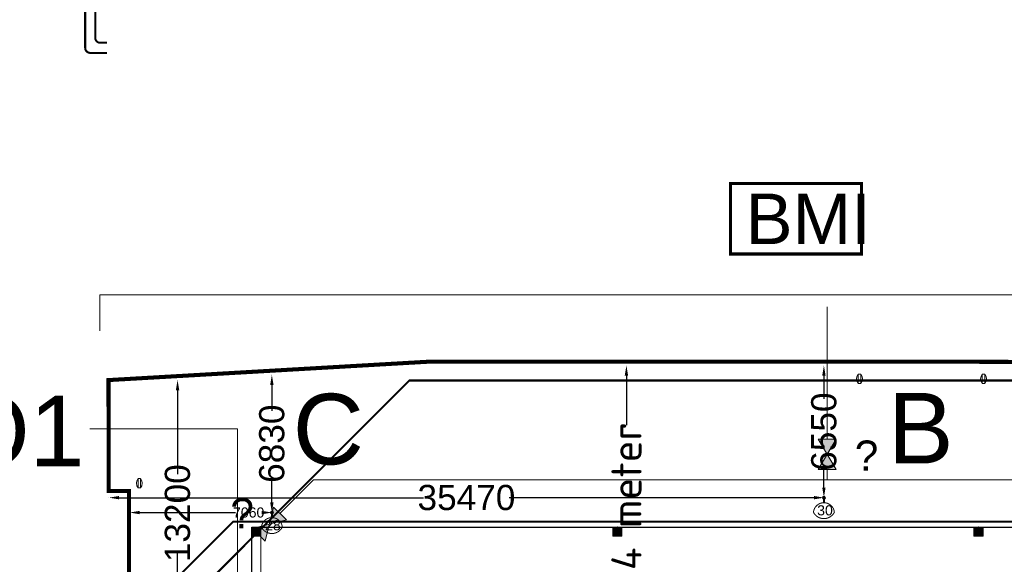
# Model space of a CAD drawing. Header units: millimetres. Extents: x 747415 to 1601423, y -236173 to 551995.
# Tile 190 of 256: x 1014566 to 1063415, y 97032 to 124037. Entities that reach past the tile are written whole.
import ezdxf
from ezdxf.lldxf.tags import DXFTag

# ---------------------------------------------------------------- set-up
doc = ezdxf.new("R2010")
doc.units = ezdxf.units.MM
doc.header["$LTSCALE"] = 100
doc.header["$MEASUREMENT"] = 0
doc.layers.get('DEFPOINTS').update_dxf_attribs({"color": 6, "linetype": 'CONTINUOUS', "lineweight": 0})
for name, color, linetype, lineweight in [('T--A9042_BEPLANTING', 90, 'CONTINUOUS', 0), ('T--L9020_GEBOUWEN', 252, 'CONTINUOUS', 0), ('T--L9051_Verwarming', 210, 'CENTRALE_VERWARMING', 0), ('T--L9052_Hemelwaterafvoer', 130, 'HEMELWATER_AFVOER', 0), ('T--L9052_Straatkolken', 240, 'CONTINUOUS', 0), ('T--L9053_Water', 240, 'BLUS_WATER_LEIDING', 0), ('T--L9053_Waterleidingen', 170, 'TAP_WATER', 0), ('T--L9064_ICT', 170, 'ICT_LEIDING', 0), ('T--L9065_BEVEILIGING_Afsluiter', 240, 'CONTINUOUS', 0), ('T--L9065_BEVEILIGING_Glasvezel', 240, 'CONTINUOUS', 0), ('T--L9071_TERREINMEUBILAIR_Bank', 250, 'CONTINUOUS', 0), ('T--M9040_Terrein_Afwerking_Plein', 244, 'CONTINUOUS', 0), ('T--M9065_BEVEILIGING_Afsluiters', 240, 'CONTINUOUS', 0), ('T--T9020_GEBOUWEN', 7, 'CONTINUOUS', 0)]:
    doc.layers.add(name, color=color, linetype=linetype, lineweight=lineweight)
doc.layers.add('T--L9041_VERHARDING_Wegen', color=7, linetype='CONTINUOUS')
doc.styles.add('Raymond nov 2012', font='isocpeur.ttf', dxfattribs={"height": 1500})
doc.styles.get("Standard").update_dxf_attribs({"font": 'arial.ttf'})
tags = doc.linetypes.add('BLUS_WATER_LEIDING', pattern='A,12.7,-5.08,["BSH",Standard,S=2.54,R=0,X=-2.54,Y=-1.27],-7.62', length=25.4).pattern_tags.tags
tags[6] = DXFTag(74, 10)
tags = doc.linetypes.add('CENTRALE_VERWARMING', pattern='A,12.7,-5.08,["CV",Standard,S=2.54,R=0,X=-2.54,Y=-1.27],-5.08', length=22.86).pattern_tags.tags
tags[6] = DXFTag(74, 10)
tags = doc.linetypes.add('HEMELWATER_AFVOER', pattern='A,12.7,-5.08,["HWA",Standard,S=2.54,R=0,X=-2.54,Y=-1.27],-7.62', length=25.4).pattern_tags.tags
tags[6] = DXFTag(74, 10)
tags = doc.linetypes.add('ICT_LEIDING', pattern='A,12.7,-5.08,["ICT",Standard,S=2.54,R=0,X=-2.54,Y=-1.27],-7.62', length=25.4).pattern_tags.tags
tags[6] = DXFTag(74, 10)
tags = doc.linetypes.add('TAP_WATER', pattern='A,12.7,-5.08,["Water",Standard,S=2.54,R=0,X=-3.81,Y=-1.27],-7.62', length=25.4).pattern_tags.tags
tags[6] = DXFTag(74, 10)
doc.dimstyles.get("Standard").update_dxf_attribs({"dimtxt": 0.18, "dimasz": 500, "dimexe": 0.18, "dimexo": 0.0625, "dimgap": 0.09, "dimtad": 0, "dimtoh": 1, "dimdec": 0, "dimzin": 0, "dimdsep": 46, "dimtxsty": 'Standard', "dimcen": 0.09, "dimadec": 0, "dimazin": 0, "dimtfac": 1, "dimtdec": 0, "dimtofl": 0, "dimtmove": 0, "dimatfit": 3, "dimfxl": 1, "dimtolj": 1, "dimtzin": 0, "dimarcsym": 0})

# ---------------------------------------------------------------- blocks, each defined once
blk = doc.blocks.new('kraan')
at = {"layer": 'T--L9053_Water'}
for p, q in [((300, 1000), (-300, 0)), ((-300, 1000), (300, 1000)), ((-300, 1000), (300, 0)), ((300, 0), (0, 500)), ((-300, 0), (300, 0))]:
    blk.add_line(p, q, dxfattribs=at)
blk = doc.blocks.new('*D51')
at = {"layer": 'DEFPOINTS', "color": 0, "transparency": 16777216}
for p in [(1018995, 100336), (1054465, 100336), (1054465, 100336)]:
    blk.add_point(p, dxfattribs=at)
at = {"layer": 'T--M9065_BEVEILIGING_Afsluiters', "color": 0, "lineweight": -2, "transparency": 16777216}
for p, q in [((1018995, 100336), (1018995, 100336)), ((1019495, 100336), (1034605, 100336)), ((1053965, 100336), (1038855, 100336)), ((1054465, 100336), (1054465, 100336))]:
    blk.add_line(p, q, dxfattribs=at)
at = {"layer": 'T--M9065_BEVEILIGING_Afsluiters', "color": 0, "transparency": 16777216}
for points in [[(1019495, 100419), (1019495, 100253), (1018995, 100336)], [(1053965, 100419), (1053965, 100253), (1054465, 100336)]]:
    blk.add_solid(points, dxfattribs=at)
at = {"layer": 'T--M9065_BEVEILIGING_Afsluiters', "color": 0, "lineweight": 0, "transparency": 16777216, "insert": (1036730, 100336), "char_height": 1250, "attachment_point": 5}
blk.add_mtext('\\A1;35470', dxfattribs=at)
blk = doc.blocks.new('*D52')
at = {"layer": 'DEFPOINTS', "color": 0, "transparency": 16777216}
for p in [(1054465, 106886), (1054465, 106886), (1054465, 100336)]:
    blk.add_point(p, dxfattribs=at)
at = {"layer": 'T--M9065_BEVEILIGING_Afsluiters', "color": 0, "lineweight": -2, "transparency": 16777216}
for p, q in [((1054465, 106886), (1054465, 106886)), ((1054465, 106386), (1054465, 105236)), ((1054465, 100836), (1054465, 101986)), ((1054465, 100336), (1054465, 100336))]:
    blk.add_line(p, q, dxfattribs=at)
at = {"layer": 'T--M9065_BEVEILIGING_Afsluiters', "color": 0, "transparency": 16777216}
for points in [[(1054382, 106386), (1054548, 106386), (1054465, 106886)], [(1054382, 100836), (1054548, 100836), (1054465, 100336)]]:
    blk.add_solid(points, dxfattribs=at)
at = {"layer": 'T--M9065_BEVEILIGING_Afsluiters', "color": 0, "lineweight": 0, "transparency": 16777216, "insert": (1054465, 103611), "char_height": 1250, "attachment_point": 5, "rotation": 90}
blk.add_mtext('\\A1;6550', dxfattribs=at)
blk = doc.blocks.new('*D56')
at = {"layer": 'DEFPOINTS', "color": 0, "transparency": 16777216}
for p in [(1022398, 106165), (1022398, 106165), (1022398, 92965)]:
    blk.add_point(p, dxfattribs=at)
at = {"layer": 'T--M9065_BEVEILIGING_Afsluiters', "color": 0, "lineweight": -2, "transparency": 16777216}
for p, q in [((1022398, 106165), (1022398, 106165)), ((1022398, 105665), (1022398, 101503)), ((1022398, 93465), (1022398, 97628)), ((1022398, 92965), (1022398, 92965))]:
    blk.add_line(p, q, dxfattribs=at)
at = {"layer": 'T--M9065_BEVEILIGING_Afsluiters', "color": 0, "transparency": 16777216}
for points in [[(1022315, 105665), (1022482, 105665), (1022398, 106165)], [(1022315, 93465), (1022482, 93465), (1022398, 92965)]]:
    blk.add_solid(points, dxfattribs=at)
at = {"layer": 'T--M9065_BEVEILIGING_Afsluiters', "color": 0, "lineweight": 0, "transparency": 16777216, "insert": (1022398, 99565), "char_height": 1250, "attachment_point": 5, "rotation": 90}
blk.add_mtext('\\A1;13200', dxfattribs=at)
blk = doc.blocks.new('*D77')
at = {"layer": 'DEFPOINTS', "color": 0, "transparency": 16777216}
for p in [(1020017, 99598), (1027077, 99598), (1027077, 99598)]:
    blk.add_point(p, dxfattribs=at)
at = {"layer": 'T--M9065_BEVEILIGING_Afsluiters', "color": 0, "lineweight": -2, "transparency": 16777216}
for p, q in [((1020017, 99598), (1020017, 99598)), ((1020517, 99598), (1025277, 99598)), ((1026577, 99598), (1026577, 99598)), ((1027077, 99598), (1027077, 99598))]:
    blk.add_line(p, q, dxfattribs=at)
at = {"layer": 'T--M9065_BEVEILIGING_Afsluiters', "color": 0, "transparency": 16777216}
for points in [[(1020517, 99681), (1020517, 99514), (1020017, 99598)], [(1026577, 99681), (1026577, 99514), (1027077, 99598)]]:
    blk.add_solid(points, dxfattribs=at)
at = {"layer": 'T--M9065_BEVEILIGING_Afsluiters', "color": 0, "lineweight": 0, "transparency": 16777216, "insert": (1025927, 99598), "char_height": 500, "attachment_point": 5}
blk.add_mtext('\\A1;7060', dxfattribs=at)
blk = doc.blocks.new('*D78')
at = {"layer": 'DEFPOINTS', "color": 0, "transparency": 16777216}
for p in [(1027077, 106428), (1027077, 106428), (1027077, 99598)]:
    blk.add_point(p, dxfattribs=at)
at = {"layer": 'T--M9065_BEVEILIGING_Afsluiters', "color": 0, "lineweight": -2, "transparency": 16777216}
for p, q in [((1027077, 106428), (1027077, 106428)), ((1027077, 105928), (1027077, 104638)), ((1027077, 100098), (1027077, 101387)), ((1027077, 99598), (1027077, 99598))]:
    blk.add_line(p, q, dxfattribs=at)
at = {"layer": 'T--M9065_BEVEILIGING_Afsluiters', "color": 0, "transparency": 16777216}
for points in [[(1026994, 105928), (1027160, 105928), (1027077, 106428)], [(1026994, 100098), (1027160, 100098), (1027077, 99598)]]:
    blk.add_solid(points, dxfattribs=at)
at = {"layer": 'T--M9065_BEVEILIGING_Afsluiters', "color": 0, "lineweight": 0, "transparency": 16777216, "insert": (1027077, 103013), "char_height": 1250, "attachment_point": 5, "rotation": 90}
blk.add_mtext('\\A1;6830', dxfattribs=at)
blk = doc.blocks.new('*D120')
at = {"layer": 'DEFPOINTS', "color": 0, "linetype": 'Continuous', "transparency": 16777216}
for p in [(1044667, 106886), (1044667, 106886), (1044667, 93178)]:
    blk.add_point(p, dxfattribs=at)
at = {"layer": 'T--M9040_Terrein_Afwerking_Plein', "color": 0, "linetype": 'Continuous', "lineweight": -2, "transparency": 16777216}
for p, q in [((1044667, 106886), (1044667, 106886)), ((1044667, 106386), (1044667, 103932)), ((1044667, 93678), (1044667, 96132)), ((1044667, 93178), (1044667, 93178))]:
    blk.add_line(p, q, dxfattribs=at)
at = {"layer": 'T--M9040_Terrein_Afwerking_Plein', "color": 0, "linetype": 'Continuous', "transparency": 16777216}
for points in [[(1044584, 106386), (1044750, 106386), (1044667, 106886)], [(1044584, 93678), (1044750, 93678), (1044667, 93178)]]:
    blk.add_solid(points, dxfattribs=at)
at = {"layer": 'T--M9040_Terrein_Afwerking_Plein', "color": 0, "linetype": 'Continuous', "transparency": 16777216, "insert": (1044667, 100032), "char_height": 1500, "attachment_point": 5, "rotation": 90, "style": 'Raymond nov 2012'}
blk.add_mtext('\\A1;14 meter', dxfattribs=at)
blk = doc.blocks.new('Afvalbak')
at = {"layer": 'T--L9071_TERREINMEUBILAIR_Bank', "linetype": 'Continuous'}
blk.add_lwpolyline([(-65, 0), (65, 0), (65, -460), (-65, -460)], close=True, dxfattribs=at)
for centre, start, end in [((225.625, -230), 141.641984, 218.358016), ((-225.625, -230), 321.641984, 38.358016)]:
    blk.add_arc(centre, 370.625, start, end, dxfattribs=at)

msp = doc.modelspace()

# ---------------------------------------------------------------- hatches: boundary and pattern name
at = {"layer": 'T--A9042_BEPLANTING'}
h = msp.add_hatch(dxfattribs=at)
h.set_pattern_fill('GRASS', color=256, scale=1500, style=0)
edge = h.paths.add_edge_path()
edge.add_line((1194589.183, 247525.193), (1194593.64, 247264.881))
edge.add_line((1194593.64, 247264.881), (1189597.042, 247120.843))
edge.add_line((1189597.042, 247120.843), (1179615.176, 246734.424))
edge.add_line((1179615.176, 246734.424), (1169673.169, 246260.926))
edge.add_line((1169673.169, 246260.926), (1159743.156, 245284.429))
edge.add_line((1159743.156, 245284.429), (1149794.302, 244232.037))
edge.add_line((1149794.302, 244232.037), (1139904.319, 243419.621))
edge.add_line((1139904.319, 243419.621), (1138613.747, 243325.021))
edge.add_line((1138613.747, 243325.021), (1135690.007, 243117.197))
edge.add_line((1135690.007, 243117.197), (1132771.926, 242932.503))
edge.add_line((1132771.926, 242932.503), (1129859.398, 242758.599))
edge.add_line((1129859.398, 242758.599), (1126616.556, 242566.575))
edge.add_line((1126616.556, 242566.575), (1123385.964, 242364.695))
edge.add_line((1123385.964, 242364.695), (1120184.728, 242139.833))
edge.add_line((1120184.728, 242139.833), (1117014.113, 241880.011))
edge.add_line((1117014.113, 241880.011), (1113876.289, 241570.228))
edge.add_line((1113876.289, 241570.228), (1110773.76, 241198.319))
edge.add_line((1110773.76, 241198.319), (1107692.214, 240764.72))
edge.add_line((1107692.214, 240764.72), (1104624.361, 240306.925))
edge.add_line((1104624.361, 240306.925), (1101572.465, 239835.828))
edge.add_line((1101572.465, 239835.828), (1100403.086, 239650.924))
edge.add_line((1100403.086, 239650.924), (1097780.987, 239217.99))
edge.add_line((1097780.987, 239217.99), (1095157.329, 238732.83))
edge.add_line((1095157.329, 238732.83), (1092526.922, 238274.052))
edge.add_line((1092526.922, 238274.052), (1089457.602, 237766.051))
edge.add_line((1089457.602, 237766.051), (1086388.73, 237224.846))
edge.add_line((1086388.73, 237224.846), (1083401.545, 236651.668))
edge.add_line((1083401.545, 236651.668), (1080469.385, 236024.459))
edge.add_line((1080469.385, 236024.459), (1077519.444, 235269.823))
edge.add_line((1077519.444, 235269.823), (1074567.867, 234454.498))
edge.add_line((1074567.867, 234454.498), (1071611.505, 233602.32))
edge.add_line((1071611.505, 233602.32), (1068661.406, 232725.291))
edge.add_line((1068661.406, 232725.291), (1065719.424, 231822.381))
edge.add_line((1065719.424, 231822.381), (1062684.54, 230856.109))
edge.add_line((1062684.54, 230856.109), (1059866.196, 229920.836))
edge.add_line((1059866.196, 229920.836), (1056845.381, 228880.035))
edge.add_line((1056845.381, 228880.035), (1054034.15, 227860.451))
edge.add_line((1054034.15, 227860.451), (1051908.682, 227043.859))
edge.add_line((1051908.682, 227043.859), (1051192.354, 226766.278))
edge.add_line((1051192.354, 226766.278), (1050671.69, 226564.519))
edge.add_line((1050671.69, 226564.519), (1049927.631, 226262.62))
edge.add_line((1049927.631, 226262.62), (1049070.32, 225903.54))
edge.add_line((1049070.32, 225903.54), (1048360.834, 225606.376))
edge.add_line((1048360.834, 225606.376), (1045574.185, 224396.868))
edge.add_line((1045574.185, 224396.868), (1042746.023, 223102.062))
edge.add_line((1042746.023, 223102.062), (1039916.204, 221736.561))
edge.add_line((1039916.204, 221736.561), (1037264.038, 220364.549))
edge.add_line((1037264.038, 220364.549), (1036639.036, 220037.907))
edge.add_line((1036639.036, 220037.907), (1035761.731, 219567.084))
edge.add_line((1035761.731, 219567.084), (1034455.173, 218860.02))
edge.add_line((1034455.173, 218860.02), (1031834.519, 217415.207))
edge.add_line((1031834.519, 217415.207), (1029063.532, 215837.52))
edge.add_line((1029063.532, 215837.52), (1026493.513, 214322.916))
edge.add_line((1026493.513, 214322.916), (1023661.374, 212596.81))
edge.add_line((1023661.374, 212596.81), (1021148.701, 211011.913))
edge.add_line((1021148.701, 211011.913), (1018664.489, 209394.723))
edge.add_line((1018664.489, 209394.723), (1016111.63, 207674.051))
edge.add_line((1016111.63, 207674.051), (1013541.964, 205866.676))
edge.add_line((1013541.964, 205866.676), (1011054.819, 204060.939))
edge.add_line((1011054.819, 204060.939), (1008551.61, 202180.933))
edge.add_line((1008551.61, 202180.933), (1006071.977, 200261.271))
edge.add_line((1006071.977, 200261.271), (1003623.026, 198305.877))
edge.add_line((1003623.026, 198305.877), (1001255.469, 196356.541))
edge.add_line((1001255.469, 196356.541), (998895.97, 194358.237))
edge.add_line((998895.97, 194358.237), (996592.894, 192340.973))
edge.add_line((996592.894, 192340.973), (994271.188, 190253.094))
edge.add_line((994271.188, 190253.094), (992089.799, 188232.713))
edge.add_line((992089.799, 188232.713), (989855.126, 186096.735))
edge.add_line((989855.126, 186096.735), (987565.682, 183840.779))
edge.add_line((987565.682, 183840.779), (985556.73, 181812.43))
edge.add_line((985556.73, 181812.43), (983340.235, 179499.914))
edge.add_line((983340.235, 179499.914), (981234.422, 177237.565))
edge.add_line((981234.422, 177237.565), (979162.94, 174943.215))
edge.add_line((979162.94, 174943.215), (977214.691, 172724.59))
edge.add_line((977214.691, 172724.59), (975036.892, 170165.071))
edge.add_line((975036.892, 170165.071), (973160.412, 167901.106))
edge.add_line((973160.412, 167901.106), (971300.145, 165540.186))
edge.add_line((971300.145, 165540.186), (970653.489, 164750.347))
edge.add_line((970653.489, 164750.347), (969323.906, 163031.694))
edge.add_line((969323.906, 163031.694), (967532.389, 160664.585))
edge.add_line((967532.389, 160664.585), (965620.33, 158124.446))
edge.add_line((965620.33, 158124.446), (963729.485, 155559.861))
edge.add_line((963729.485, 155559.861), (962160.024, 153368.205))
edge.add_line((962160.024, 153368.205), (960583.853, 151476.839))
edge.add_line((960583.853, 151476.839), (957868.106, 147829.141))
edge.add_line((957868.106, 147829.141), (955546.579, 144354.957))
edge.add_line((955546.579, 144354.957), (952781.766, 139999.101))
edge.add_line((952781.766, 139999.101), (950228.309, 135925.671))
edge.add_line((950228.309, 135925.671), (947689.507, 131669.07))
edge.add_line((947689.507, 131669.07), (945836.511, 128467.426))
edge.add_line((945836.511, 128467.426), (939785.242, 117718.876))
edge.add_line((939785.242, 117718.876), (930712.869, 102774.401))
edge.add_line((930712.869, 102774.401), (922173.53, 90199.799))
edge.add_arc((831492.457, 157259.067), 112782.989, 306.60619454, 323.5168236, ccw=False)
edge.add_line((898746.269, 66722.183), (906881.323, 58450.839))
edge.add_arc((1039056.702, -43733.649), 167068.849, 138.06483794, 142.29247104, ccw=False)
edge.add_line((914773.924, 67916.66), (924725.806, 83316.857))
edge.add_line((924725.806, 83316.857), (935036.865, 100427.915))
edge.add_line((935036.865, 100427.915), (938271.243, 105214.41))
edge.add_line((938271.243, 105214.41), (944567.151, 115601.153))
edge.add_line((944567.151, 115601.153), (949536.685, 124088.131))
edge.add_line((949536.685, 124088.131), (954824.472, 132626.587))
edge.add_line((954824.472, 132626.587), (959827.89, 140132.671))
edge.add_line((959827.89, 140132.671), (963059.812, 145135.12))
edge.add_line((963059.812, 145135.12), (965500.197, 148828.356))
edge.add_line((965500.197, 148828.356), (966613.361, 150562.786))
edge.add_line((966613.361, 150562.786), (968025.373, 152669.584))
edge.add_line((968025.373, 152669.584), (969925.147, 155201.552))
edge.add_line((969925.147, 155201.552), (971712.101, 157704.465))
edge.add_line((971712.101, 157704.465), (973307.285, 159791.446))
edge.add_line((973307.285, 159791.446), (974380.773, 161326.936))
edge.add_line((974380.773, 161326.936), (975513.5, 162711.848))
edge.add_line((975513.5, 162711.848), (977022.752, 164676.523))
edge.add_line((977022.752, 164676.523), (979125.989, 167160.936))
edge.add_line((979125.989, 167160.936), (980701.644, 168861.659))
edge.add_line((980701.644, 168861.659), (983077.997, 171627.505))
edge.add_line((983077.997, 171627.505), (985074.319, 173856.029))
edge.add_line((985074.319, 173856.029), (986909.132, 175828.505))
edge.add_line((986909.132, 175828.505), (989063.699, 178159.256))
edge.add_line((989063.699, 178159.256), (991154.428, 180245.145))
edge.add_line((991154.428, 180245.145), (993121.205, 182057.606))
edge.add_line((993121.205, 182057.606), (995324.494, 184142.051))
edge.add_line((995324.494, 184142.051), (997280.219, 186006.612))
edge.add_line((997280.219, 186006.612), (999623.744, 188200.448))
edge.add_line((999623.744, 188200.448), (1002349.065, 190608.065))
edge.add_line((1002349.065, 190608.065), (1004754.956, 192653.066))
edge.add_line((1004754.956, 192653.066), (1007294.928, 194741.918))
edge.add_line((1007294.928, 194741.918), (1008978.786, 196161.928))
edge.add_line((1008978.786, 196161.928), (1011076.047, 197755.95))
edge.add_line((1011076.047, 197755.95), (1013065.241, 199247.814))
edge.add_line((1013065.241, 199247.814), (1015821.037, 201346.882))
edge.add_line((1015821.037, 201346.882), (1017686.716, 202722.52))
edge.add_line((1017686.716, 202722.52), (1020957.031, 204817.97))
edge.add_line((1020957.031, 204817.97), (1023228.197, 206313.401))
edge.add_line((1023228.197, 206313.401), (1026470.58, 208376.744))
edge.add_line((1026470.58, 208376.744), (1028603.548, 209658.432))
edge.add_line((1028603.548, 209658.432), (1030968.801, 211111.637))
edge.add_line((1030968.801, 211111.637), (1032974.557, 212278.47))
edge.add_line((1032974.557, 212278.47), (1034989.373, 213415.47))
edge.add_line((1034989.373, 213415.47), (1036654.679, 214452.728))
edge.add_line((1036654.679, 214452.728), (1038246.03, 215241.653))
edge.add_line((1038246.03, 215241.653), (1039948.347, 216202.761))
edge.add_line((1039948.347, 216202.761), (1041825.775, 217172.039))
edge.add_line((1041825.775, 217172.039), (1043014.131, 217759.859))
edge.add_line((1043014.131, 217759.859), (1045164.207, 218821.145))
edge.add_line((1045164.207, 218821.145), (1047341.541, 219812.404))
edge.add_line((1047341.541, 219812.404), (1050071.07, 221013.985))
edge.add_line((1050071.07, 221013.985), (1051244.22, 221490.97))
edge.add_line((1051244.22, 221490.97), (1052347.556, 221956.97))
edge.add_line((1052347.556, 221956.97), (1053649.506, 222430.47))
edge.add_line((1053649.506, 222430.47), (1054533.126, 222784.97))
edge.add_line((1054533.126, 222784.97), (1056086.056, 223306.47))
edge.add_line((1056086.056, 223306.47), (1057869.317, 223968.97))
edge.add_line((1057869.317, 223968.97), (1060574.556, 224929.97))
edge.add_line((1060574.556, 224929.97), (1063483.693, 225922.97))
edge.add_line((1063483.693, 225922.97), (1065608.903, 226631.593))
edge.add_line((1065608.903, 226631.593), (1069173.064, 227676.47))
edge.add_line((1069173.064, 227676.47), (1072281.977, 228625.637))
edge.add_line((1072281.977, 228625.637), (1075375.394, 229611.47))
edge.add_line((1075375.394, 229611.47), (1077123.927, 230119.62))
edge.add_line((1077123.927, 230119.62), (1080375.394, 230986.97))
edge.add_line((1080375.394, 230986.97), (1082892.594, 231747.063))
edge.add_line((1082892.594, 231747.063), (1087287.423, 232727.295))
edge.add_line((1087287.423, 232727.295), (1089726.851, 233304.236))
edge.add_line((1089726.851, 233304.236), (1092683.446, 233905.227))
edge.add_line((1092683.446, 233905.227), (1095564.394, 234529.046))
edge.add_line((1095564.394, 234529.046), (1098820.303, 235134.124))
edge.add_line((1098820.303, 235134.124), (1101429.17, 235680.801))
edge.add_line((1101429.17, 235680.801), (1102775.394, 235932.97))
edge.add_line((1102775.394, 235932.97), (1105482.445, 236248.973))
edge.add_line((1105482.445, 236248.973), (1107758.807, 236612.397))
edge.add_line((1107758.807, 236612.397), (1110496.735, 236978.709))
edge.add_line((1110496.735, 236978.709), (1115376.091, 237663.748))
edge.add_line((1115376.091, 237663.748), (1120160.891, 238162.648))
edge.add_line((1120160.891, 238162.648), (1122883.614, 238303.454))
edge.add_line((1122883.614, 238303.454), (1125390.669, 238461.915))
edge.add_line((1125390.669, 238461.915), (1128123.405, 238391.97))
edge.add_line((1128123.405, 238391.97), (1132768.171, 238736.47))
edge.add_line((1132768.171, 238736.47), (1135790.587, 239107.966))
edge.add_line((1135790.587, 239107.966), (1138342.94, 239481.456))
edge.add_line((1138342.94, 239481.456), (1142060.43, 239524.47))
edge.add_line((1142060.43, 239524.47), (1147419.918, 239838.053))
edge.add_line((1147419.918, 239838.053), (1152508.673, 240937.759))
edge.add_line((1152508.673, 240937.759), (1161790.445, 241405.25))
edge.add_line((1161790.445, 241405.25), (1166293.104, 242414.317))
edge.add_line((1166293.104, 242414.317), (1170003.913, 243136.47))
edge.add_line((1170003.913, 243136.47), (1182817.631, 243902.97))
edge.add_line((1182817.631, 243902.97), (1191677.387, 244103.47))
edge.add_line((1191677.387, 244103.47), (1200992.076, 244164.47))
edge.add_line((1200992.076, 244164.47), (1212315.556, 244345.47))
edge.add_line((1212315.556, 244345.47), (1212435.36, 247419.97))
edge.add_line((1212435.36, 247419.97), (1205479.36, 247503.517))
edge.add_line((1205479.36, 247503.517), (1202606.248, 247460.622))
edge.add_line((1202606.248, 247460.622), (1194593.64, 247264.881))
at = {"layer": 'T--L9052_Straatkolken', "linetype": 'Continuous'}
h = msp.add_hatch(color=256, dxfattribs=at)
h.dxf.hatch_style = 1
h.paths.add_polyline_path([(1026525.778, 98878.188), (1026075.778, 98878.188), (1026075.778, 98428.188), (1026525.778, 98428.188)])
h = msp.add_hatch(color=256, dxfattribs=at)
h.dxf.hatch_style = 1
h.paths.add_polyline_path([(1044442.044, 98878.597), (1043992.044, 98878.597), (1043992.044, 98428.597), (1044442.044, 98428.597)])
h = msp.add_hatch(color=256, dxfattribs=at)
h.dxf.hatch_style = 1
h.paths.add_polyline_path([(1062358.31, 98878.188), (1061908.31, 98878.188), (1061908.31, 98428.188), (1062358.31, 98428.188)])
at = {"layer": 'T--L9053_Water'}
h = msp.add_hatch(color=256, dxfattribs=at)
h.paths.add_polyline_path([(1055071.821, 103239.027), (1054171.821, 103239.027), (1054621.821, 102489.027)])
h.paths.add_polyline_path([(1054621.821, 102489.027), (1054171.821, 101739.027), (1055071.821, 101739.027)])
h = msp.add_hatch(color=256, dxfattribs=at)
h.paths.add_polyline_path([(1026948.848, 99021.643), (1026100.32, 98809.511), (1026736.716, 98173.115)])
h.paths.add_polyline_path([(1027160.98, 99870.172), (1026948.848, 99021.643), (1027797.377, 99233.775)])
at = {"layer": 'T--L9065_BEVEILIGING_Afsluiter', "lineweight": 0}
h = msp.add_hatch(color=256, dxfattribs=at)
edge = h.paths.add_edge_path()
edge.add_arc((1054464.804, 100335.915), 75, 0, 360)
h = msp.add_hatch(color=256, dxfattribs=at)
edge = h.paths.add_edge_path()
edge.add_arc((1027076.988, 99597.551), 75, 0, 360)

# ---------------------------------------------------------------- linework, layer by layer
at = {"layer": 'T--L9020_GEBOUWEN', "const_width": 200}
msp.add_lwpolyline([(1105354.428, 55763.215), (1087774.452, 55763.223), (1087774.444, 107043.212), (1087774.444, 107043.212), (1087774.444, 107043.212), (1057330.46, 107078.17), (1034931.644, 107083.151), (1018971.779, 106166.491), (1018975.776, 100663.506), (1019995.78, 100663.506), (1019995.784, 93123.506), (1018825.78, 93123.51), (1018846.971, 51523.571), (1019995.76, 51523.571), (1019995.756, 43983.571), (1018975.76, 43983.571), (1018975.764, 37763.57), (1001395.76, 37763.543), (1001395.76, 108677.389), (998127.809, 108700.101), (997758.019, 106091.928), (997336.768, 106151.695), (997725.547, 108893.815), (997808.356, 127450.297)], dxfattribs=at)
at = {"layer": 'T--L9041_VERHARDING_Wegen'}
msp.add_lwpolyline([(1026075.778, 98878.188), (1080274.577, 98878.188), (1080274.577, 37762.251), (1026075.778, 37763.477)], close=True, dxfattribs=at)
at = {"layer": 'T--L9051_Verwarming', "ltscale": 1.8, "const_width": 100}
for points in [[(1156964.602, 68568.212), (1156964.602, 81318.212, 0.414213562), (1156714.602, 81568.212), (1137881.486, 81568.212, -0.190922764), (1137710.235, 81636.077), (1084235.843, 131915.045, 0.206788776), (1084053.799, 131993.698), (1018064.073, 131993.698, 0.414213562), (1017814.073, 131743.698), (1017814.073, 122642.127, 0.414213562), (1018064.073, 122392.127), (1018889.992, 122392.127)], [(1018889.992, 122892.127), (1018564.073, 122892.127, -0.414213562), (1018314.073, 123142.127), (1018314.073, 131060.295, -0.414213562), (1018564.073, 131310.295), (1083324.347, 131310.295, -0.205750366), (1083505.708, 131232.367), (1137710.372, 80635.458, 0.189984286), (1137880.962, 80568.212), (1160714.602, 80568.212, -0.414213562), (1160964.602, 80318.212), (1160964.602, 68568.212)]]:
    msp.add_lwpolyline(points, format="xyb", dxfattribs=at)
at = {"layer": 'T--L9052_Hemelwaterafvoer', "ltscale": 2, "const_width": 100}
msp.add_lwpolyline([(1020734.71, 92984.3), (1033896.749, 106146.339), (1086174.444, 106146.339)], dxfattribs=at)
at = {"layer": 'T--L9052_Straatkolken', "linetype": 'Continuous'}
for points in [[(1026075.778, 98428.188), (1026525.778, 98428.188), (1026525.778, 98878.188), (1026075.778, 98878.188)], [(1043992.044, 98428.597), (1044442.044, 98428.597), (1044442.044, 98878.597), (1043992.044, 98878.597)], [(1061908.31, 98428.188), (1062358.31, 98428.188), (1062358.31, 98878.188), (1061908.31, 98878.188)]]:
    msp.add_lwpolyline(points, close=True, dxfattribs=at)
at = {"layer": 'T--L9053_Water', "ltscale": 2}
for p, q in [((1054621.821, 103239.027), (1054621.821, 109803.512)), ((1054621.821, 101739.027), (1054621.821, 101213.98)), ((1027479.178, 99551.974), (1029140.831, 101213.626)), ((1029141.685, 101213.98), (1029140.831, 101213.626)), ((1074654.465, 101213.98), (1029141.685, 101213.98)), ((1031260.746, 101213.98), (1031259.892, 101213.626)), ((1026537.137, 98372.695), (1026537.137, 75005.315))]:
    msp.add_line(p, q, dxfattribs=at)
at = {"layer": 'T--L9053_Waterleidingen', "lineweight": 0, "ltscale": 2, "const_width": 100}
msp.add_lwpolyline([(1079712.957, 99145.887), (1025156.472, 99145.887), (1022397.32, 96386.735), (1022397.32, 33410.832), (981143.722, 33410.832)], dxfattribs=at)
at = {"layer": 'T--L9064_ICT', "color": 3, "lineweight": 0}
for p, q in [((1095141.102, 110398.168), (1018545.778, 110398.168)), ((1018545.778, 110398.168), (1018545.778, 108605.046))]:
    msp.add_line(p, q, dxfattribs=at)
at = {"layer": 'T--L9064_ICT', "color": 1, "lineweight": 0}
for q in [(1018053.417, 103754.953), (1025367.659, 35757.401)]:
    msp.add_line((1025367.659, 103754.953), q, dxfattribs=at)
at = {"layer": 'T--L9065_BEVEILIGING_Afsluiter', "lineweight": 0, "const_width": 100}
for points in [[(1054464.804, 100085.915), (1054464.804, 100335.915)], [(1027076.988, 99347.551), (1027076.988, 99597.551)]]:
    msp.add_lwpolyline(points, dxfattribs=at)
at = {"layer": 'T--L9065_BEVEILIGING_Afsluiter', "lineweight": 0, "const_width": 50}
for points in [[(1054983.344, 99611.589, 0.914733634), (1053946.264, 99611.589, 0.608265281)], [(1027595.528, 98873.225, 0.914733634), (1026558.448, 98873.225, 0.608265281)]]:
    msp.add_lwpolyline(points, format="xyb", close=True, dxfattribs=at)
at = {"layer": 'T--L9065_BEVEILIGING_Afsluiter', "lineweight": 0}
for centre in [(1054464.804, 100335.915), (1027076.988, 99597.551)]:
    msp.add_circle(centre, 75, dxfattribs=at)
at = {"layer": 'T--L9065_BEVEILIGING_Glasvezel', "const_width": 150}
msp.add_lwpolyline([(1049831, 112419), (1049831, 115919), (1056331, 115919), (1056331, 112419)], close=True, dxfattribs=at)
at = {"layer": 'T--L9071_TERREINMEUBILAIR_Bank'}
msp.add_lwpolyline([(1020566.768, 100820.937), (1020436.768, 100820.937), (1020436.768, 101280.937), (1020566.768, 101280.937)], close=True, dxfattribs=at)
for centre, start, end in [((1020727.393, 101050.937), 141.6419839, 218.3580161), ((1020276.143, 101050.937), 321.6419839, 38.3580161)]:
    msp.add_arc(centre, 370.625, start, end, dxfattribs=at)
for p in [(1044217.044, 98878.597), (1062133.31, 98878.188)]:
    msp.add_point(p, dxfattribs=at)

# ---------------------------------------------------------------- block references
at = {"layer": 'T--L9053_Water', "yscale": 1.500000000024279, "zscale": 1.5}
for p, xscale, rotation in [((1054621.821, 103239.027), -1.5, 180), ((1027479.178, 99551.974), -1.500000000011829, 134.9999999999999)]:
    msp.add_blockref('kraan', p, dxfattribs=dict(at, xscale=xscale, rotation=rotation))
at = {"layer": 'T--L9071_TERREINMEUBILAIR_Bank'}
for p in [(1056230.46, 106461), (1062385.46, 106461)]:
    msp.add_blockref('Afvalbak', p, dxfattribs=at)

# ---------------------------------------------------------------- texts
at = {"layer": 'T--L9053_Water'}
for p in [(1055997.027, 101670.461), (1025019.117, 98809.511)]:
    msp.add_text('?', height=1500, dxfattribs=at).set_placement(p)
at = {"layer": 'T--L9064_ICT', "lineweight": 0}
msp.add_text('O1', height=3500, dxfattribs=at).set_placement((1011256.147, 101892.511))
at = {"layer": 'T--L9065_BEVEILIGING_Afsluiter', "lineweight": 0}
for s, p in [('30', (1054129.136, 99458.143)), ('28', (1026741.32, 98719.779))]:
    msp.add_text(s, height=500, dxfattribs=at).set_placement(p)
at = {"layer": 'T--L9065_BEVEILIGING_Glasvezel'}
msp.add_text('BMI', height=2500, dxfattribs=at).set_placement((1050581.25, 112912.126))
at = {"layer": 'T--T9020_GEBOUWEN'}
for s, p in [('C', (1028112.831, 101987.755)), ('B', (1057634.982, 102032.342))]:
    msp.add_text(s, height=3500, dxfattribs=at).set_placement(p)

# ---------------------------------------------------------------- dimensions: what is measured, and where the dimension line sits
at = {"layer": 'T--M9040_Terrein_Afwerking_Plein', "linetype": 'Continuous'}
dim = msp.add_linear_dim(base=(1044666.888, 106885.913), p1=(1044666.888, 93178.182), p2=(1044666.888, 106885.913), angle=90, text='14 meter', dimstyle='Standard', override={"dimtxsty": 'Raymond nov 2012'}, dxfattribs=at)
dim.commit()
dim.dimension.update_dxf_attribs({"geometry": '*D120', "text_midpoint": (1044666.888, 100032.048)})
at = {"layer": 'T--M9065_BEVEILIGING_Afsluiters', "lineweight": 0}
for base, p1, p2, angle, picture, middle in [((1054464.984, 106885.915), (1054464.984, 100335.915), (1054464.984, 106885.915), 90, '*D52', (1054464.984, 103610.915)), ((1022398.259, 106165.064), (1022398.259, 92965.244), (1022398.259, 106165.064), 90, '*D56', (1022398.259, 99565.154)), ((1027076.988, 106427.551), (1027076.988, 99597.551), (1027076.988, 106427.551), 90, '*D78', (1027076.988, 103012.551)), ((1054464.984, 100335.915), (1018994.984, 100335.915), (1054464.984, 100335.915), 0, '*D51', (1036729.984, 100335.915))]:
    dim = msp.add_linear_dim(base=base, p1=p1, p2=p2, angle=angle, dimstyle='Standard', dxfattribs=at)
    dim.commit()
    dim.dimension.update_dxf_attribs({"geometry": picture, "text_midpoint": middle})
dim = msp.add_linear_dim(base=(1027076.988, 99597.551), p1=(1020016.988, 99597.551), p2=(1027076.988, 99597.551), angle=0, dimstyle='Standard', override={"dimjust": 2}, dxfattribs=at)
dim.commit()
dim.dimension.update_dxf_attribs({"geometry": '*D77', "text_midpoint": (1025926.808, 99597.551)})

doc.saveas('drawing.dxf')
